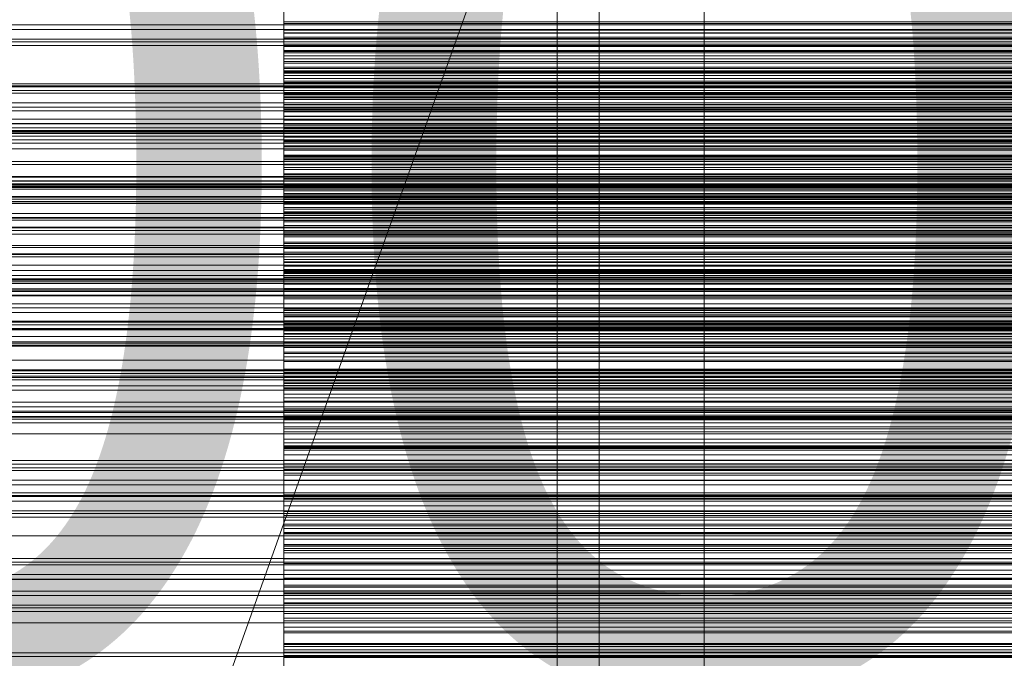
# Model space of a CAD drawing. Header units: millimetres. Extents: x -1970 to 61924, y -58230 to 6847.
# Tile 202 of 256: x 487 to 721, y -34092 to -33940. Entities that reach past the tile are written whole.
import ezdxf

# ---------------------------------------------------------------- set-up
doc = ezdxf.new("R2010")
doc.units = ezdxf.units.MM
for name, color, linetype, lineweight in [('COTAS_O', 1, 'Continuous', 0), ('frontal_briquetadora', 7, 'Continuous', 0), ('frontal_C03', 7, 'Continuous', 0), ('frontal_dosificador', 7, 'Continuous', 0), ('frontal_mezcladora', 7, 'Continuous', 0), ('frontal_secador', 7, 'Continuous', 0)]:
    doc.layers.add(name, color=color, linetype=linetype, lineweight=lineweight)
doc.dimstyles.new('R19_100', dxfattribs={"dimtxt": 250, "dimasz": 150, "dimexe": 150, "dimexo": 80, "dimgap": 100, "dimtad": 1, "dimtih": 1, "dimtoh": 1, "dimdsep": 46, "dimcen": 0.09, "dimadec": 0, "dimazin": 0, "dimtfac": 1, "dimtdec": 4, "dimtofl": 0, "dimtmove": 0, "dimatfit": 3, "dimfxl": 1, "dimtolj": 1, "dimtzin": 0, "dimarcsym": 0})

# ---------------------------------------------------------------- blocks, each defined once
blk = doc.blocks.new('DIM_R26_46')
at = {"layer": 'COTAS_O'}
for p, q in [((-1725, -33700), (-1575, -33655)), ((1725, -33700), (1575, -33655)), ((-1725, -34400), (-1725, -33700)), ((-1725, -33700), (1725, -33700)), ((-1725, -33700), (-1575, -33745)), ((1725, -33700), (1575, -33745)), ((1725, -34400), (1725, -33700))]:
    blk.add_line(p, q, dxfattribs=at)
blk.add_text('3450 O', height=250, dxfattribs=at).set_placement((0, -33600))
blk = doc.blocks.new('DIM_R26_49')
at = {"layer": 'COTAS_O'}
for p, q in [((-650, -34200), (-500, -34155)), ((650, -34200), (500, -34155)), ((-650, -34900), (-650, -34200)), ((-650, -34200), (650, -34200)), ((-650, -34200), (-500, -34245)), ((650, -34200), (500, -34245)), ((650, -34900), (650, -34200))]:
    blk.add_line(p, q, dxfattribs=at)
blk.add_text('1300 O', height=250, dxfattribs=at).set_placement((0, -34100))

msp = doc.modelspace()

# ---------------------------------------------------------------- linework, layer by layer
at = {"layer": 'frontal_briquetadora'}
for p, q in [((550, -33938.08), (550, -33941.221)), ((550, -33942.806), (550, -33938.183)), ((550, -33943.467), (550, -33938.678)), ((550, -33944.734), (550, -33939.804)), ((550, -33946.638), (550, -33940.763)), ((750, -33940.763), (550, -33940.763)), ((550, -33940.763), (550, -33943.373)), ((750, -33941.221), (550, -33941.221)), ((550, -33941.221), (550, -33944.479)), ((550, -33947.869), (550, -33942.806)), ((750, -33942.806), (550, -33942.806)), ((750, -33943.373), (550, -33943.373)), ((550, -33943.373), (550, -33946.092)), ((550, -33948.145), (550, -33943.467)), ((750, -33943.467), (550, -33943.467)), ((750, -33944.479), (550, -33944.479)), ((550, -33944.479), (550, -33947.869)), ((550, -33949.565), (550, -33944.734)), ((750, -33944.734), (550, -33944.734)), ((750, -33946.092), (550, -33946.092)), ((550, -33946.092), (550, -33948.923)), ((550, -33951.605), (550, -33946.638)), ((750, -33946.638), (550, -33946.638)), ((550, -33947.73), (550, -33947.588)), ((550, -33947.588), (550, -33950.222)), ((550, -33947.588), (750, -33947.588)), ((550, -33950.642), (550, -33947.73)), ((550, -33947.73), (750, -33947.73)), ((750, -33947.869), (550, -33947.869)), ((550, -33952.694), (550, -33948.145)), ((750, -33948.145), (550, -33948.145)), ((750, -33948.923), (550, -33948.923)), ((550, -33948.923), (550, -33951.872)), ((550, -33954.289), (550, -33949.565)), ((750, -33949.565), (550, -33949.565)), ((550, -33950.222), (550, -33955.529)), ((550, -33950.222), (750, -33950.222)), ((550, -33952.882), (550, -33950.642)), ((550, -33950.642), (750, -33950.642)), ((550, -33952.444), (550, -33951.605)), ((550, -33951.605), (550, -33953.55)), ((550, -33951.605), (750, -33951.605)), ((550, -33956.474), (550, -33951.605)), ((750, -33951.872), (550, -33951.872)), ((550, -33951.872), (550, -33954.948)), ((550, -33956.035), (550, -33952.444)), ((550, -33952.444), (750, -33952.444)), ((550, -33958.166), (550, -33952.694)), ((750, -33952.694), (550, -33952.694)), ((550, -33955.266), (550, -33952.882)), ((550, -33952.882), (750, -33952.882)), ((550, -33959.284), (550, -33953.028)), ((750, -33953.028), (550, -33953.028)), ((550, -33953.028), (550, -33955.419)), ((550, -33953.55), (550, -33958.204)), ((550, -33953.55), (750, -33953.55)), ((550, -33958.893), (550, -33954.289)), ((750, -33954.289), (550, -33954.289)), ((750, -33954.948), (550, -33954.948)), ((550, -33954.948), (550, -33958.166)), ((550, -33957.795), (550, -33955.266)), ((550, -33955.266), (750, -33955.266)), ((750, -33955.419), (550, -33955.419)), ((550, -33955.419), (550, -33957.925)), ((550, -33955.529), (550, -33963.307)), ((550, -33955.529), (750, -33955.529)), ((550, -33958.609), (550, -33956.035)), ((550, -33956.035), (750, -33956.035)), ((550, -33956.401), (550, -33957.935)), ((550, -33957.652), (550, -33956.401)), ((550, -33956.401), (750, -33956.401)), ((550, -33961.237), (550, -33956.474)), ((750, -33956.474), (550, -33956.474)), ((550, -33961.642), (550, -33957.652)), ((550, -33957.652), (750, -33957.652)), ((550, -33960.468), (550, -33957.795)), ((550, -33957.795), (750, -33957.795)), ((750, -33957.925), (550, -33957.925)), ((550, -33957.925), (550, -33960.55)), ((550, -33957.935), (550, -33962.196)), ((550, -33957.935), (750, -33957.935)), ((750, -33958.166), (550, -33958.166)), ((550, -33958.204), (550, -33965.389)), ((550, -33958.204), (750, -33958.204)), ((550, -33961.325), (550, -33958.609)), ((550, -33958.609), (750, -33958.609)), ((550, -33963.359), (550, -33958.893)), ((750, -33958.893), (550, -33958.893)), ((550, -33964.185), (550, -33959.284)), ((750, -33959.284), (550, -33959.284)), ((550, -33963.282), (550, -33960.468)), ((550, -33960.468), (750, -33960.468)), ((750, -33960.55), (550, -33960.55)), ((550, -33960.55), (550, -33963.302)), ((550, -33965.884), (550, -33961.237)), ((750, -33961.237), (550, -33961.237)), ((550, -33964.183), (550, -33961.325)), ((550, -33961.325), (750, -33961.325)), ((550, -33968.216), (550, -33961.642)), ((550, -33961.642), (750, -33961.642)), ((550, -33962.196), (550, -33965.098)), ((550, -33962.196), (750, -33962.196)), ((550, -33966.237), (550, -33963.282)), ((550, -33963.282), (750, -33963.282)), ((750, -33963.302), (550, -33963.302)), ((550, -33963.302), (550, -33966.188)), ((550, -33963.307), (550, -33973.256)), ((550, -33963.307), (750, -33963.307)), ((550, -33969.226), (550, -33963.359)), ((750, -33963.359), (550, -33963.359)), ((550, -33967.182), (550, -33964.183)), ((550, -33964.183), (750, -33964.183)), ((550, -33968.981), (550, -33964.185)), ((750, -33964.185), (550, -33964.185)), ((550, -33965.098), (550, -33968.14)), ((550, -33965.098), (750, -33965.098)), ((550, -33965.389), (550, -33974.827)), ((550, -33965.389), (750, -33965.389)), ((550, -33970.404), (550, -33965.884)), ((750, -33965.884), (550, -33965.884)), ((550, -33972.691), (550, -33966.068)), ((750, -33966.068), (550, -33966.068)), ((550, -33966.068), (550, -33968.234)), ((750, -33966.188), (550, -33966.188)), ((550, -33966.188), (550, -33969.226)), ((550, -33969.332), (550, -33966.237)), ((550, -33966.237), (750, -33966.237)), ((550, -33970.319), (550, -33967.182)), ((550, -33967.182), (750, -33967.182)), ((550, -33968.14), (550, -33971.32)), ((550, -33968.14), (750, -33968.14)), ((550, -33977.122), (550, -33968.216)), ((550, -33968.216), (750, -33968.216)), ((750, -33968.234), (550, -33968.234)), ((550, -33968.234), (550, -33970.522)), ((550, -33973.664), (550, -33968.981)), ((750, -33968.981), (550, -33968.981)), ((750, -33969.226), (550, -33969.226)), ((550, -33972.565), (550, -33969.332)), ((550, -33969.332), (750, -33969.332)), ((550, -33973.594), (550, -33970.319)), ((550, -33970.319), (750, -33970.319)), ((550, -33974.774), (550, -33970.404)), ((750, -33970.404), (550, -33970.404)), ((750, -33970.522), (550, -33970.522)), ((550, -33970.522), (550, -33972.935)), ((550, -33971.32), (550, -33974.637)), ((550, -33971.32), (750, -33971.32)), ((550, -33975.934), (550, -33972.565)), ((550, -33972.565), (750, -33972.565)), ((550, -33977.514), (550, -33972.691)), ((750, -33972.691), (550, -33972.691)), ((750, -33972.935), (550, -33972.935)), ((550, -33972.935), (550, -33975.482)), ((550, -33973.256), (550, -33984.994)), ((550, -33973.256), (750, -33973.256)), ((550, -33977.006), (550, -33973.594)), ((550, -33973.594), (750, -33973.594)), ((550, -33978.224), (550, -33973.664)), ((750, -33973.664), (550, -33973.664)), ((550, -33974.637), (550, -33978.09)), ((550, -33974.637), (750, -33974.637)), ((550, -33981.023), (550, -33974.774)), ((750, -33974.774), (550, -33974.774)), ((550, -33974.827), (550, -33986.158)), ((550, -33974.827), (750, -33974.827)), ((750, -33975.482), (550, -33975.482)), ((550, -33975.482), (550, -33978.172)), ((550, -33979.438), (550, -33975.934)), ((550, -33975.934), (750, -33975.934)), ((550, -33980.551), (550, -33977.006)), ((550, -33977.006), (750, -33977.006)), ((550, -33988.018), (550, -33977.122)), ((550, -33977.122), (750, -33977.122)), ((550, -33982.226), (550, -33977.514)), ((750, -33977.514), (550, -33977.514)), ((550, -33978.09), (550, -33981.678)), ((550, -33978.09), (750, -33978.09)), ((750, -33978.172), (550, -33978.172)), ((550, -33978.172), (550, -33981.023)), ((550, -33982.648), (550, -33978.224)), ((750, -33978.224), (550, -33978.224)), ((550, -33983.076), (550, -33979.438)), ((550, -33979.438), (750, -33979.438)), ((550, -33986.826), (550, -33979.853)), ((750, -33979.853), (550, -33979.853)), ((550, -33979.853), (550, -33981.789)), ((550, -33984.23), (550, -33980.551)), ((550, -33980.551), (750, -33980.551)), ((750, -33981.023), (550, -33981.023)), ((550, -33981.678), (550, -33985.397)), ((550, -33981.678), (750, -33981.678)), ((750, -33981.789), (550, -33981.789)), ((550, -33981.789), (550, -33983.852)), ((550, -33986.818), (550, -33982.226)), ((750, -33982.226), (550, -33982.226)), ((550, -33986.913), (550, -33982.648)), ((750, -33982.648), (550, -33982.648)), ((550, -33986.845), (550, -33983.076)), ((550, -33983.076), (750, -33983.076)), ((750, -33983.852), (550, -33983.852)), ((550, -33983.852), (550, -33986.048)), ((550, -33988.04), (550, -33984.23)), ((550, -33984.23), (750, -33984.23)), ((550, -33984.994), (550, -33998.069)), ((550, -33984.994), (750, -33984.994)), ((550, -33985.397), (550, -33989.248)), ((550, -33985.397), (750, -33985.397)), ((750, -33986.048), (550, -33986.048)), ((550, -33986.048), (550, -33988.384)), ((550, -33986.158), (550, -33998.944)), ((550, -33986.158), (750, -33986.158)), ((550, -33991.279), (550, -33986.818)), ((750, -33986.818), (550, -33986.818)), ((550, -33991.56), (550, -33986.826)), ((750, -33986.826), (550, -33986.826)), ((550, -33990.745), (550, -33986.845)), ((550, -33986.845), (750, -33986.845)), ((550, -33993.527), (550, -33986.913)), ((750, -33986.913), (550, -33986.913)), ((550, -34000.485), (550, -33988.018)), ((550, -33988.018), (750, -33988.018)), ((550, -33991.98), (550, -33988.04)), ((550, -33988.04), (750, -33988.04)), ((750, -33988.384), (550, -33988.384)), ((550, -33988.384), (550, -33990.871)), ((550, -33989.248), (550, -33993.227)), ((550, -33989.248), (750, -33989.248)), ((550, -33994.773), (550, -33990.745)), ((550, -33990.745), (750, -33990.745)), ((750, -33990.871), (550, -33990.871)), ((550, -33990.871), (550, -33993.527)), ((550, -33995.596), (550, -33991.279)), ((750, -33991.279), (550, -33991.279)), ((550, -33996.176), (550, -33991.56)), ((750, -33991.56), (550, -33991.56)), ((550, -33996.047), (550, -33991.98)), ((550, -33991.98), (750, -33991.98)), ((550, -33993.227), (550, -33997.334)), ((550, -33993.227), (750, -33993.227)), ((750, -33993.527), (550, -33993.527)), ((550, -34001.655), (550, -33994.348)), ((750, -33994.348), (550, -33994.348)), ((550, -33994.348), (550, -33996.05)), ((550, -33998.927), (550, -33994.773)), ((550, -33994.773), (750, -33994.773)), ((550, -33999.746), (550, -33995.596)), ((750, -33995.596), (550, -33995.596)), ((550, -34000.24), (550, -33996.047)), ((550, -33996.047), (750, -33996.047)), ((550, -33996.05), (550, -33997.884)), ((550, -34000.666), (550, -33996.176)), ((750, -33996.176), (550, -33996.176)), ((550, -33997.334), (550, -34001.566)), ((550, -33997.334), (750, -33997.334)), ((750, -33997.884), (550, -33997.884)), ((550, -33997.884), (550, -33999.857)), ((550, -33998.069), (550, -34011.98)), ((550, -33998.069), (750, -33998.069)), ((550, -34003.206), (550, -33998.927)), ((550, -33998.927), (750, -33998.927)), ((550, -33998.944), (550, -34012.696)), ((550, -33998.944), (750, -33998.944)), ((550, -34006.71), (550, -33999.746)), ((750, -33999.746), (550, -33999.746)), ((750, -33999.857), (550, -33999.857)), ((550, -33999.857), (550, -34001.977)), ((550, -34004.558), (550, -34000.24)), ((550, -34000.24), (750, -34000.24)), ((550, -34014.043), (550, -34000.485)), ((550, -34000.485), (750, -34000.485)), ((550, -34005.018), (550, -34000.666)), ((750, -34000.666), (550, -34000.666)), ((550, -34001.566), (550, -34005.921)), ((550, -34001.566), (750, -34001.566)), ((550, -34006.289), (550, -34001.655)), ((750, -34001.655), (550, -34001.655)), ((750, -34001.977), (550, -34001.977)), ((550, -34001.977), (550, -34004.255)), ((550, -34012.818), (550, -34003.206)), ((550, -34003.206), (750, -34003.206)), ((750, -34004.255), (550, -34004.255)), ((550, -34004.255), (550, -34006.71)), ((550, -34008.997), (550, -34004.558)), ((550, -34004.558), (750, -34004.558)), ((550, -34009.217), (550, -34005.018)), ((750, -34005.018), (550, -34005.018)), ((550, -34005.921), (550, -34010.398)), ((550, -34005.921), (750, -34005.921)), ((550, -34010.798), (550, -34006.289)), ((750, -34006.289), (550, -34006.289)), ((750, -34006.71), (550, -34006.71)), ((550, -34013.557), (550, -34008.997)), ((550, -34008.997), (750, -34008.997)), ((550, -34013.242), (550, -34009.217)), ((750, -34009.217), (550, -34009.217)), ((550, -34017.143), (550, -34009.52)), ((750, -34009.52), (550, -34009.52)), ((550, -34009.52), (550, -34010.983)), ((550, -34010.398), (550, -34014.994)), ((550, -34010.398), (750, -34010.398)), ((550, -34015.174), (550, -34010.798)), ((750, -34010.798), (550, -34010.798)), ((750, -34010.983), (550, -34010.983)), ((550, -34010.983), (550, -34012.584)), ((550, -34011.98), (550, -34026.192)), ((550, -34011.98), (750, -34011.98)), ((750, -34012.584), (550, -34012.584)), ((550, -34012.584), (550, -34014.329)), ((550, -34012.696), (550, -34026.884)), ((550, -34012.696), (750, -34012.696)), ((550, -34024.287), (550, -34012.818)), ((550, -34012.818), (750, -34012.818)), ((550, -34020.54), (550, -34013.242)), ((750, -34013.242), (550, -34013.242)), ((550, -34023.671), (550, -34013.557)), ((550, -34013.557), (750, -34013.557)), ((550, -34028.173), (550, -34014.043)), ((550, -34014.043), (750, -34014.043)), ((750, -34014.329), (550, -34014.329)), ((550, -34014.329), (550, -34016.227)), ((550, -34014.994), (550, -34019.708)), ((550, -34014.994), (750, -34014.994)), ((550, -34019.406), (550, -34015.174)), ((750, -34015.174), (550, -34015.174)), ((750, -34016.227), (550, -34016.227)), ((550, -34016.227), (550, -34018.291)), ((550, -34021.665), (550, -34017.143)), ((750, -34017.143), (550, -34017.143)), ((750, -34018.291), (550, -34018.291)), ((550, -34018.291), (550, -34020.54)), ((550, -34023.479), (550, -34019.406)), ((750, -34019.406), (550, -34019.406)), ((550, -34019.708), (550, -34024.537)), ((550, -34019.708), (750, -34019.708)), ((750, -34020.54), (550, -34020.54)), ((550, -34026.056), (550, -34021.665)), ((750, -34021.665), (550, -34021.665)), ((550, -34027.368), (550, -34023.479)), ((750, -34023.479), (550, -34023.479)), ((550, -34035.538), (550, -34023.671)), ((550, -34023.671), (750, -34023.671)), ((550, -34037.173), (550, -34024.287)), ((550, -34024.287), (750, -34024.287)), ((550, -34024.537), (550, -34035.129)), ((550, -34024.537), (750, -34024.537)), ((550, -34033.252), (550, -34025.331)), ((750, -34025.331), (550, -34025.331)), ((550, -34025.331), (550, -34026.552)), ((550, -34030.309), (550, -34026.056)), ((750, -34026.056), (550, -34026.056)), ((550, -34026.192), (550, -34040.158)), ((550, -34026.192), (750, -34026.192)), ((750, -34026.552), (550, -34026.552)), ((550, -34026.552), (550, -34027.915)), ((550, -34026.884), (550, -34040.962)), ((550, -34026.884), (750, -34026.884)), ((550, -34034.982), (550, -34027.368)), ((750, -34027.368), (550, -34027.368)), ((750, -34027.915), (550, -34027.915)), ((550, -34027.915), (550, -34029.429)), ((550, -34042.33), (550, -34028.173)), ((550, -34028.173), (750, -34028.173)), ((750, -34029.429), (550, -34029.429)), ((550, -34029.429), (550, -34031.101)), ((550, -34034.411), (550, -34030.309)), ((750, -34030.309), (550, -34030.309)), ((750, -34031.101), (550, -34031.101)), ((550, -34031.101), (550, -34032.945)), ((750, -34032.945), (550, -34032.945)), ((550, -34032.945), (550, -34034.982)), ((550, -34037.651), (550, -34033.252)), ((750, -34033.252), (550, -34033.252)), ((550, -34038.346), (550, -34034.411)), ((750, -34034.411), (550, -34034.411)), ((750, -34034.982), (550, -34034.982)), ((550, -34035.129), (550, -34047.366)), ((550, -34035.129), (750, -34035.129)), ((550, -34048.703), (550, -34035.538)), ((550, -34035.538), (750, -34035.538)), ((550, -34050.982), (550, -34037.173)), ((550, -34037.173), (750, -34037.173)), ((550, -34041.914), (550, -34037.651)), ((750, -34037.651), (550, -34037.651)), ((550, -34042.091), (550, -34038.346)), ((750, -34038.346), (550, -34038.346)), ((550, -34040.158), (550, -34053.343)), ((550, -34040.158), (750, -34040.158)), ((550, -34040.962), (550, -34054.391)), ((550, -34040.962), (750, -34040.962)), ((550, -34049.943), (550, -34041.744)), ((750, -34041.744), (550, -34041.744)), ((550, -34041.744), (550, -34042.719)), ((550, -34046.033), (550, -34041.914)), ((750, -34041.914), (550, -34041.914)), ((550, -34050.002), (550, -34042.091)), ((750, -34042.091), (550, -34042.091)), ((550, -34055.971), (550, -34042.33)), ((550, -34042.33), (750, -34042.33)), ((750, -34042.719), (550, -34042.719)), ((550, -34042.719), (550, -34043.842)), ((750, -34043.842), (550, -34043.842)), ((550, -34043.842), (550, -34045.12)), ((750, -34045.12), (550, -34045.12)), ((550, -34045.12), (550, -34046.562)), ((550, -34049.995), (550, -34046.033)), ((750, -34046.033), (550, -34046.033)), ((750, -34046.562), (550, -34046.562)), ((550, -34046.562), (550, -34048.182)), ((550, -34047.366), (550, -34060.778)), ((550, -34047.366), (750, -34047.366)), ((750, -34048.182), (550, -34048.182)), ((550, -34048.182), (550, -34050.002)), ((550, -34062.66), (550, -34048.703)), ((550, -34048.703), (750, -34048.703)), ((550, -34054.209), (550, -34049.943)), ((750, -34049.943), (550, -34049.943)), ((550, -34053.784), (550, -34049.995)), ((750, -34049.995), (550, -34049.995)), ((750, -34050.002), (550, -34050.002)), ((550, -34065.181), (550, -34050.982)), ((550, -34050.982), (750, -34050.982)), ((550, -34053.343), (550, -34065.238)), ((550, -34053.343), (750, -34053.343)), ((550, -34057.376), (550, -34053.784)), ((750, -34053.784), (550, -34053.784)), ((550, -34058.334), (550, -34054.209)), ((750, -34054.209), (550, -34054.209)), ((550, -34054.391), (550, -34066.654)), ((550, -34054.391), (750, -34054.391)), ((550, -34068.572), (550, -34055.971)), ((550, -34055.971), (750, -34055.971)), ((550, -34065.565), (550, -34057.376)), ((750, -34057.376), (550, -34057.376)), ((550, -34062.309), (550, -34058.334)), ((750, -34058.334), (550, -34058.334)), ((550, -34067.177), (550, -34058.719)), ((750, -34058.719), (550, -34058.719)), ((550, -34058.719), (550, -34059.446)), ((750, -34059.446), (550, -34059.446)), ((550, -34059.446), (550, -34060.326)), ((750, -34060.326), (550, -34060.326)), ((550, -34060.326), (550, -34061.366)), ((550, -34060.778), (550, -34074.849)), ((550, -34060.778), (750, -34060.778)), ((750, -34061.366), (550, -34061.366)), ((550, -34061.366), (550, -34062.574)), ((550, -34066.121), (550, -34062.309)), ((750, -34062.309), (550, -34062.309)), ((750, -34062.574), (550, -34062.574)), ((550, -34062.574), (550, -34063.966)), ((550, -34076.872), (550, -34062.66)), ((550, -34062.66), (750, -34062.66)), ((750, -34063.966), (550, -34063.966)), ((550, -34063.966), (550, -34065.565)), ((550, -34079.226), (550, -34065.181)), ((550, -34065.181), (750, -34065.181)), ((550, -34065.238), (550, -34075.388)), ((550, -34065.238), (750, -34065.238)), ((750, -34065.565), (550, -34065.565)), ((550, -34069.755), (550, -34066.121)), ((750, -34066.121), (550, -34066.121)), ((550, -34066.654), (550, -34077.28)), ((550, -34066.654), (750, -34066.654)), ((550, -34071.299), (550, -34067.177)), ((750, -34067.177), (550, -34067.177)), ((550, -34079.648), (550, -34068.572)), ((550, -34068.572), (750, -34068.572)), ((550, -34073.184), (550, -34069.755)), ((750, -34069.755), (550, -34069.755)), ((550, -34075.275), (550, -34071.299)), ((750, -34071.299), (550, -34071.299)), ((550, -34081.632), (550, -34073.184)), ((750, -34073.184), (550, -34073.184)), ((550, -34074.849), (550, -34089.04)), ((550, -34074.849), (750, -34074.849)), ((550, -34079.097), (550, -34075.275)), ((750, -34075.275), (550, -34075.275)), ((550, -34075.388), (550, -34083.402)), ((550, -34075.388), (750, -34075.388)), ((550, -34084.911), (550, -34076.214)), ((750, -34076.214), (550, -34076.214)), ((550, -34076.214), (550, -34076.693)), ((750, -34076.693), (550, -34076.693)), ((550, -34076.693), (550, -34077.327)), ((550, -34090.793), (550, -34076.872)), ((550, -34076.872), (750, -34076.872)), ((550, -34077.28), (550, -34085.86)), ((550, -34077.28), (750, -34077.28)), ((750, -34077.327), (550, -34077.327)), ((550, -34077.327), (550, -34078.126)), ((750, -34078.126), (550, -34078.126)), ((550, -34078.126), (550, -34079.098)), ((550, -34082.751), (550, -34079.097)), ((750, -34079.098), (550, -34079.098)), ((550, -34079.098), (550, -34080.258)), ((550, -34092.577), (550, -34079.226)), ((550, -34079.226), (750, -34079.226)), ((550, -34088.773), (550, -34079.648)), ((550, -34079.648), (750, -34079.648)), ((750, -34080.258), (550, -34080.258)), ((550, -34080.258), (550, -34081.632)), ((750, -34081.632), (550, -34081.632)), ((550, -34086.22), (550, -34082.751)), ((750, -34082.751), (550, -34082.751)), ((550, -34083.402), (550, -34088.971)), ((550, -34083.402), (750, -34083.402)), ((550, -34088.88), (550, -34084.911)), ((750, -34084.911), (550, -34084.911)), ((550, -34085.86), (550, -34092.064)), ((550, -34085.86), (750, -34085.86)), ((550, -34089.479), (550, -34086.22)), ((750, -34086.22), (550, -34086.22)), ((550, -34095.598), (550, -34088.773)), ((550, -34088.773), (750, -34088.773)), ((550, -34092.698), (550, -34088.88)), ((750, -34088.88), (550, -34088.88)), ((550, -34088.971), (550, -34090.256)), ((550, -34088.971), (750, -34088.971)), ((550, -34089.04), (550, -34102.804)), ((550, -34089.04), (750, -34089.04)), ((550, -34098.165), (550, -34089.479)), ((750, -34089.479), (550, -34089.479)), ((550, -34090.256), (550, -34091.623)), ((550, -34090.256), (750, -34090.256)), ((550, -34103.889), (550, -34090.793)), ((550, -34090.793), (750, -34090.793)), ((550, -34091.623), (550, -34093.074)), ((550, -34091.623), (750, -34091.623)), ((550, -34092.064), (550, -34093.54)), ((550, -34092.064), (750, -34092.064))]:
    msp.add_line(p, q, dxfattribs=at)
at = {"layer": 'frontal_C03'}
for p, q in [((1250, -33941.522), (-1250, -33941.522)), ((1250, -33942.579), (-1250, -33942.579)), ((1250, -33944.887), (-1250, -33944.887)), ((1250, -33945.54), (-1250, -33945.54)), ((1250, -33946.422), (-1250, -33946.422)), ((-1500, -33955.526), (1500, -33955.526)), ((1250, -33956.228), (-1250, -33956.228)), ((1250, -33957.109), (-1250, -33957.109)), ((1250, -33957.763), (-1250, -33957.763)), ((1250, -33960.07), (-1250, -33960.07)), ((-1250, -33961.128), (1250, -33961.128)), ((1250, -33963.98), (-1250, -33963.98)), ((1500, -33966.934), (-1500, -33966.934)), ((1250, -33965.037), (-1250, -33965.037)), ((1500, -33967.219), (-1500, -33967.219)), ((1250, -33967.345), (-1250, -33967.345)), ((1250, -33967.998), (-1250, -33967.998)), ((1250, -33968.879), (-1250, -33968.879)), ((-1500, -33978.628), (1500, -33978.628)), ((1250, -33978.686), (-1250, -33978.686)), ((1250, -33979.567), (-1250, -33979.567)), ((1250, -33980.221), (-1250, -33980.221)), ((1250, -33982.528), (-1250, -33982.528)), ((-1250, -33983.585), (1250, -33983.585)), ((1250, -33986.437), (-1250, -33986.437)), ((1250, -33987.495), (-1250, -33987.495)), ((1250, -33989.802), (-1250, -33989.802)), ((1250, -33990.456), (-1250, -33990.456)), ((1250, -33991.337), (-1250, -33991.337)), ((1250, -34001.143), (-1250, -34001.143)), ((1250, -34002.025), (-1250, -34002.025)), ((1250, -34002.678), (-1250, -34002.678)), ((1250, -34004.986), (-1250, -34004.986)), ((-1250, -34006.043), (1250, -34006.043)), ((1250, -34008.895), (-1250, -34008.895)), ((1250, -34009.952), (-1250, -34009.952)), ((1250, -34012.26), (-1250, -34012.26)), ((1250, -34012.913), (-1250, -34012.913)), ((1250, -34013.795), (-1250, -34013.795)), ((1250, -34023.601), (-1250, -34023.601)), ((1250, -34024.482), (-1250, -34024.482)), ((1250, -34025.136), (-1250, -34025.136)), ((1250, -34027.443), (-1250, -34027.443)), ((-1250, -34028.501), (1250, -34028.501)), ((1250, -34031.353), (-1250, -34031.353)), ((1250, -34032.41), (-1250, -34032.41)), ((1250, -34034.717), (-1250, -34034.717)), ((1250, -34035.371), (-1250, -34035.371)), ((1250, -34036.252), (-1250, -34036.252)), ((1250, -34046.059), (-1250, -34046.059)), ((1250, -34046.94), (-1250, -34046.94)), ((1250, -34047.593), (-1250, -34047.593)), ((1250, -34049.901), (-1250, -34049.901)), ((-1250, -34050.958), (1250, -34050.958)), ((1250, -34053.81), (-1250, -34053.81)), ((1250, -34054.868), (-1250, -34054.868)), ((1250, -34057.175), (-1250, -34057.175)), ((1250, -34057.828), (-1250, -34057.828)), ((1250, -34058.71), (-1250, -34058.71)), ((1250, -34068.516), (-1250, -34068.516)), ((1250, -34069.398), (-1250, -34069.398)), ((1250, -34070.051), (-1250, -34070.051)), ((1250, -34072.358), (-1250, -34072.358)), ((-1250, -34073.416), (1250, -34073.416)), ((1250, -34076.268), (-1250, -34076.268)), ((1250, -34077.325), (-1250, -34077.325)), ((1250, -34079.633), (-1250, -34079.633)), ((1250, -34080.286), (-1250, -34080.286)), ((1250, -34081.167), (-1250, -34081.167)), ((1250, -34090.974), (-1250, -34090.974)), ((1250, -34091.855), (-1250, -34091.855))]:
    msp.add_line(p, q, dxfattribs=at)
at = {"layer": 'frontal_dosificador'}
msp.add_line((250, -34900), (750, -33500), dxfattribs=at)
at = {"layer": 'frontal_mezcladora'}
for p, q in [((625, -34725), (625, -33700)), ((650, -34725), (650, -33700)), ((615, -34760), (615, -33730)), ((625, -34725), (625, -33730)), ((650, -34760), (650, -33730))]:
    msp.add_line(p, q, dxfattribs=at)
at = {"layer": 'frontal_secador'}
for p, q in [((-1250, -33956), (1250, -33956)), ((-1250, -33962), (1250, -33962)), ((-1250, -33965), (1250, -33965)), ((1250, -33966), (-1250, -33966)), ((-1250, -33966.659), (1250, -33966.659)), ((1250, -33969.659), (-1250, -33969.659)), ((-1250, -33971), (1250, -33971)), ((1250, -33974), (-1250, -33974)), ((-1250, -33974.728), (1250, -33974.728)), ((-1250, -33977.588), (1250, -33977.588)), ((1250, -33977.611), (-1250, -33977.611)), ((1250, -33977.728), (-1250, -33977.728)), ((-1250, -33979.387), (1250, -33979.387)), ((1250, -33979.918), (-1250, -33979.918)), ((-1250, -33980), (1250, -33980)), ((1250, -33980.588), (-1250, -33980.588)), ((1250, -33982.387), (-1250, -33982.387)), ((1250, -33983), (-1250, -33983)), ((-1250, -33983.65), (1250, -33983.65)), ((1250, -33984), (-1250, -33984)), ((1250, -33987.382), (-1250, -33987.382)), ((-1250, -33988), (1250, -33988)), ((1250, -33989.689), (-1250, -33989.689)), ((1250, -33994), (-1250, -33994)), ((1250, -33994.545), (-1250, -33994.545)), ((1250, -33996), (-1250, -33996)), ((1250, -33996.144), (-1250, -33996.144)), ((1250, -33996.709), (-1250, -33996.709)), ((1250, -33998.686), (-1250, -33998.686)), ((1320, -34002), (-1320, -34002)), ((1320, -34002.273), (-1320, -34002.273)), ((1250, -34000), (-1250, -34000)), ((1250, -34002), (-1250, -34002)), ((1320, -34003.072), (-1320, -34003.072)), ((1320, -34004.343), (-1320, -34004.343)), ((1320, -34006), (-1320, -34006)), ((1250, -34004.651), (-1250, -34004.651)), ((1250, -34005.859), (-1250, -34005.859)), ((-1250, -34006), (1250, -34006)), ((1320, -34007.929), (-1320, -34007.929)), ((-1320, -34010), (1320, -34010)), ((-1250, -34010), (1250, -34010)), ((1320, -34012.071), (-1320, -34012.071)), ((1320, -34014), (-1320, -34014)), ((1320, -34015.657), (-1320, -34015.657)), ((1250, -34014.141), (-1250, -34014.141)), ((1320, -34016.928), (-1320, -34016.928)), ((1320, -34017.727), (-1320, -34017.727)), ((1320, -34018), (-1320, -34018)), ((1250, -34017.285), (-1250, -34017.285)), ((1250, -34018), (-1250, -34018)), ((1250, -34021.314), (-1250, -34021.314)), ((1250, -34023.856), (-1250, -34023.856)), ((1250, -34025.455), (-1250, -34025.455)), ((1250, -34026), (-1250, -34026)), ((1360, -34033.5), (-1360, -34033.5)), ((1360, -34034.863), (-1360, -34034.863)), ((1250, -34033.75), (-1250, -34033.75)), ((1360, -34038.859), (-1360, -34038.859)), ((1360, -34045.216), (-1360, -34045.216)), ((1360, -34053.5), (-1360, -34053.5)), ((1250, -34052.924), (-1250, -34052.924)), ((1360, -34063.147), (-1360, -34063.147)), ((-1360, -34073.5), (1360, -34073.5)), ((-1250, -34073.5), (1250, -34073.5)), ((1360, -34083.853), (-1360, -34083.853))]:
    msp.add_line(p, q, dxfattribs=at)

# ---------------------------------------------------------------- dimensions: what is measured, and where the dimension line sits
at = {"layer": 'COTAS_O'}
for p1, p2, picture, middle in [((-1725, -34400), (1725, -34400), 'DIM_R26_46', (0, -33700)), ((-650, -34900), (650, -34900), 'DIM_R26_49', (0, -34200))]:
    dim = msp.add_aligned_dim(p1=p1, p2=p2, distance=700, text='<> O', dimstyle='R19_100', dxfattribs=at)
    dim.commit()
    dim.dimension.update_dxf_attribs({"geometry": picture, "text_midpoint": middle})

doc.saveas('drawing.dxf')
